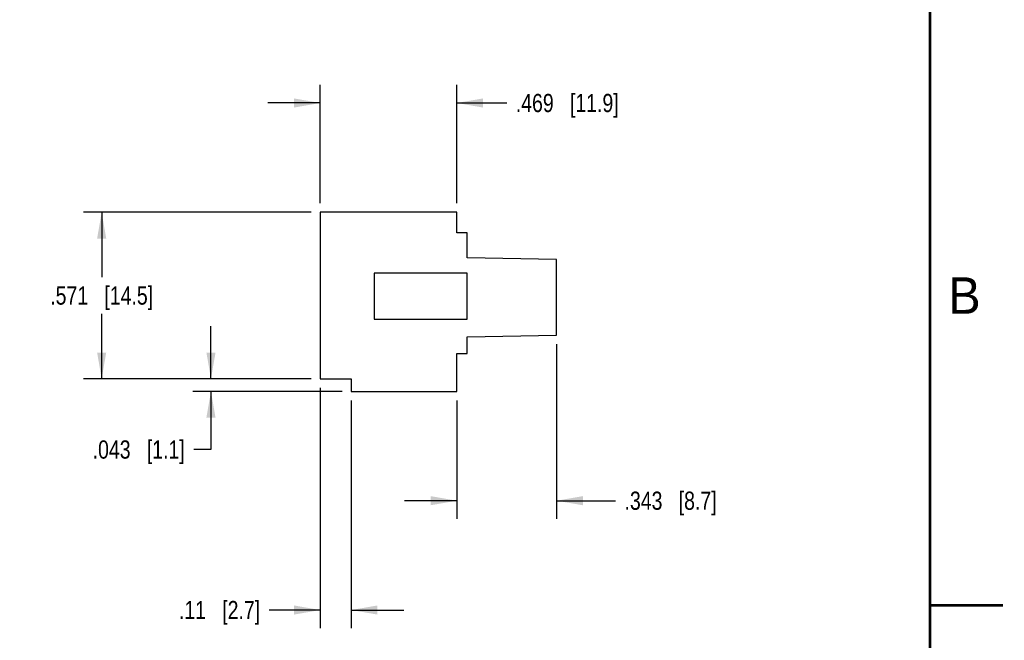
# Model space of a CAD drawing. Header units: inches. Extents: x 0 to 22, y 0 to 17.
# Tile 8 of 15: x 15.3 to 22, y 4 to 8.3. Entities that reach past the tile are written whole.
import ezdxf

# ---------------------------------------------------------------- set-up
doc = ezdxf.new("R2010")
doc.units = ezdxf.units.IN
doc.header["$LTSCALE"] = 1.21
doc.header["$MEASUREMENT"] = 0
doc.layers.get('0').update_dxf_attribs({"linetype": 'CONTINUOUS'})
doc.layers.add('DIMENSIONS', color=7, linetype='CONTINUOUS')
doc.styles.get("Standard").update_dxf_attribs({"font": 'txt', "width": 0.8})
doc.styles.add('TEXTSTYLE_2', font='txt')
doc.dimstyles.new('DIMSTYLE_2', dxfattribs={"dimtxt": 0.125, "dimasz": 0.18, "dimexe": 0.125, "dimexo": 0.0625, "dimgap": 0.0625, "dimtad": 0, "dimtih": 1, "dimtoh": 1, "dimlfac": 0.5, "dimzin": 4, "dimdsep": 46, "dimtxsty": 'STANDARD', "dimblk": '_FILLED', "dimblk1": '_FILLED', "dimblk2": '_FILLED', "dimcen": 0.09, "dimadec": 0, "dimazin": 0, "dimtp": 0.001, "dimtm": 0.001, "dimtfac": 1, "dimtofl": 0, "dimtmove": 0, "dimatfit": 3, "dimldrblk": '_FILLED', "dimfxl": 1, "dimtolj": 1, "dimtzin": 4, "dimarcsym": 0})
doc.dimstyles.new('DIMSTYLE_3', dxfattribs={"dimtxt": 0.125, "dimasz": 0.18, "dimexe": 0.125, "dimexo": 0.0625, "dimgap": 0.0625, "dimtad": 0, "dimtih": 1, "dimtoh": 1, "dimdec": 3, "dimlfac": 0.5, "dimzin": 4, "dimdsep": 46, "dimtxsty": 'STANDARD', "dimblk": '_FILLED', "dimblk1": '_FILLED', "dimblk2": '_FILLED', "dimcen": 0.09, "dimadec": 0, "dimazin": 0, "dimtp": 0.001, "dimtm": 0.001, "dimtfac": 1, "dimtdec": 3, "dimtofl": 0, "dimtmove": 0, "dimatfit": 3, "dimldrblk": '_FILLED', "dimfxl": 1, "dimtolj": 1, "dimtzin": 4, "dimarcsym": 0})

# ---------------------------------------------------------------- blocks, each defined once
blk = doc.blocks.new('_FILLED')
at = {"color": 0, "linetype": 'BYBLOCK'}
blk.add_solid([(0, 0), (-1, 0.174), (-1, -0.174)], dxfattribs=at)
blk = doc.blocks.new('*D3')
at = {"layer": 'DIMENSIONS', "color": 2, "linetype": 'CONTINUOUS'}
for p, q in [((17.316, 7.0086), (17.316, 7.8211)), ((18.253, 7.0086), (18.253, 7.8211)), ((17.316, 7.6961), (16.956, 7.6961)), ((18.253, 7.6961), (18.5952, 7.6961))]:
    blk.add_line(p, q, dxfattribs=at)
at = {"layer": 'DIMENSIONS', "color": 2, "linetype": 'CONTINUOUS', "xscale": 0.18, "yscale": 0.18, "zscale": 0.18}
blk.add_blockref('_FILLED', (17.316, 7.6961), dxfattribs=at)
at = {"layer": 'DIMENSIONS', "color": 2, "linetype": 'CONTINUOUS', "xscale": 0.18, "yscale": 0.18, "zscale": 0.18, "rotation": 180}
blk.add_blockref('_FILLED', (18.253, 7.6961), dxfattribs=at)
at = {"layer": 'DIMENSIONS', "color": 2, "linetype": 'CONTINUOUS', "insert": (18.6577, 7.7586), "char_height": 0.125, "width": 1.125, "attachment_point": 1, "line_spacing_factor": 0.9}
blk.add_mtext('.469{\\Ftxt.shx;\\W1.000000;\\H0.125000; }[11.9]', dxfattribs=at)
blk = doc.blocks.new('*D4')
at = {"layer": 'DIMENSIONS', "color": 2, "linetype": 'CONTINUOUS'}
for p, q in [((18.938, 6.0411), (18.938, 4.8428)), ((18.253, 5.6553), (18.253, 4.8428)), ((18.253, 4.9678), (17.893, 4.9678)), ((18.938, 4.9678), (19.3414, 4.9678))]:
    blk.add_line(p, q, dxfattribs=at)
at = {"layer": 'DIMENSIONS', "color": 2, "linetype": 'CONTINUOUS', "xscale": 0.18, "yscale": 0.18, "zscale": 0.18}
blk.add_blockref('_FILLED', (18.253, 4.9678), dxfattribs=at)
at = {"layer": 'DIMENSIONS', "color": 2, "linetype": 'CONTINUOUS', "xscale": 0.18, "yscale": 0.18, "zscale": 0.18, "rotation": 180}
blk.add_blockref('_FILLED', (18.938, 4.9678), dxfattribs=at)
at = {"layer": 'DIMENSIONS', "color": 2, "linetype": 'CONTINUOUS', "insert": (19.4039, 5.0303), "char_height": 0.125, "width": 1.025, "attachment_point": 1, "line_spacing_factor": 0.9}
blk.add_mtext('.343{\\Ftxt.shx;\\W1.000000;\\H0.125000; }[8.7]', dxfattribs=at)
blk = doc.blocks.new('*D5')
at = {"layer": 'DIMENSIONS', "color": 2, "linetype": 'CONTINUOUS'}
for p, q in [((17.2535, 6.9461), (15.691, 6.9461)), ((15.816, 6.9461), (15.816, 6.5003)), ((15.816, 5.8044), (15.816, 6.2503)), ((17.2535, 5.8044), (15.691, 5.8044))]:
    blk.add_line(p, q, dxfattribs=at)
at = {"layer": 'DIMENSIONS', "color": 2, "linetype": 'CONTINUOUS', "xscale": 0.18, "yscale": 0.18, "zscale": 0.18}
for p, rotation in [((15.816, 6.9461), 90), ((15.816, 5.8044), 270)]:
    blk.add_blockref('_FILLED', p, dxfattribs=dict(at, rotation=rotation))
at = {"layer": 'DIMENSIONS', "color": 2, "linetype": 'CONTINUOUS', "insert": (15.816, 6.4378), "char_height": 0.125, "width": 1.125, "attachment_point": 2, "line_spacing_factor": 0.9}
blk.add_mtext('.571{\\Ftxt.shx;\\W1.000000;\\H0.125000; }[14.5]', dxfattribs=at)
blk = doc.blocks.new('*D6')
at = {"layer": 'DIMENSIONS', "color": 2, "linetype": 'CONTINUOUS'}
for p, q in [((16.566, 5.8044), (16.566, 6.1644)), ((17.2535, 5.8044), (16.441, 5.8044)), ((17.466, 5.7178), (16.441, 5.7178)), ((16.566, 5.7178), (16.566, 5.3189)), ((16.566, 5.3189), (16.4485, 5.3189))]:
    blk.add_line(p, q, dxfattribs=at)
at = {"layer": 'DIMENSIONS', "color": 2, "linetype": 'CONTINUOUS', "xscale": 0.18, "yscale": 0.18, "zscale": 0.18}
for p, rotation in [((16.566, 5.8044), 270), ((16.566, 5.7178), 90)]:
    blk.add_blockref('_FILLED', p, dxfattribs=dict(at, rotation=rotation))
at = {"layer": 'DIMENSIONS', "color": 2, "linetype": 'CONTINUOUS', "insert": (16.386, 5.3814), "char_height": 0.125, "width": 1.025, "attachment_point": 3, "line_spacing_factor": 0.9}
blk.add_mtext('.043{\\Ftxt.shx;\\W1.000000;\\H0.125000; }[1.1]', dxfattribs=at)
blk = doc.blocks.new('*D18')
at = {"layer": 'DIMENSIONS', "color": 2, "linetype": 'CONTINUOUS'}
for p, q in [((17.316, 5.7419), (17.316, 4.0928)), ((17.5285, 5.6553), (17.5285, 4.0928)), ((17.316, 4.2178), (16.966, 4.2178)), ((17.5285, 4.2178), (17.8885, 4.2178))]:
    blk.add_line(p, q, dxfattribs=at)
at = {"layer": 'DIMENSIONS', "color": 2, "linetype": 'CONTINUOUS', "xscale": 0.18, "yscale": 0.18, "zscale": 0.18}
blk.add_blockref('_FILLED', (17.316, 4.2178), dxfattribs=at)
at = {"layer": 'DIMENSIONS', "color": 2, "linetype": 'CONTINUOUS', "xscale": 0.18, "yscale": 0.18, "zscale": 0.18, "rotation": 180}
blk.add_blockref('_FILLED', (17.5285, 4.2178), dxfattribs=at)
at = {"layer": 'DIMENSIONS', "color": 2, "linetype": 'CONTINUOUS', "insert": (16.9035, 4.2803), "char_height": 0.125, "width": 0.925, "attachment_point": 3, "line_spacing_factor": 0.9}
blk.add_mtext('.11{\\Ftxt.shx;\\W1.000000;\\H0.125000; }[2.7]', dxfattribs=at)

msp = doc.modelspace()

# ---------------------------------------------------------------- linework, layer by layer
at = {"color": 7, "linetype": 'CONTINUOUS'}
for p, q in [((17.316, 6.9461), (17.316, 5.8044)), ((18.253, 6.9461), (17.316, 6.9461)), ((18.253, 6.8044), (18.253, 6.9461)), ((18.3238, 6.8044), (18.253, 6.8044)), ((18.3238, 6.634), (18.3238, 6.8044)), ((18.938, 6.6233), (18.3238, 6.634)), ((18.938, 6.1036), (18.938, 6.6233)), ((17.686, 6.5288), (17.686, 6.2139)), ((18.3238, 6.5288), (17.686, 6.5288)), ((18.3238, 6.2139), (18.3238, 6.5288)), ((17.686, 6.2139), (18.3238, 6.2139)), ((18.3238, 6.0929), (18.938, 6.1036)), ((18.3238, 5.9776), (18.3238, 6.0929)), ((18.253, 5.9776), (18.3238, 5.9776)), ((18.253, 5.7178), (18.253, 5.9776)), ((17.316, 5.8044), (17.5285, 5.8044)), ((17.5285, 5.8044), (17.5285, 5.7178)), ((17.5285, 5.7178), (18.253, 5.7178))]:
    msp.add_line(p, q, dxfattribs=at)
at = {"color": 7, "linetype": 'CONTINUOUS', "const_width": 0.02}
for points in [[(21.5, 0.5), (21.5, 16.5)], [(22, 4.25), (21.5, 4.25)]]:
    msp.add_lwpolyline(points, dxfattribs=at)

# ---------------------------------------------------------------- texts
at = {"color": 2, "linetype": 'CONTINUOUS', "insert": (21.625, 6.5), "char_height": 0.25, "width": 0.25, "attachment_point": 1, "line_spacing_factor": 0.9, "style": 'TEXTSTYLE_2'}
msp.add_mtext('B', dxfattribs=at)

# ---------------------------------------------------------------- dimensions: what is measured, and where the dimension line sits
at = {"layer": 'DIMENSIONS', "color": 2, "linetype": 'CONTINUOUS'}
for base, p1, p2, dimstyle, picture, middle in [((18.25296, 7.69613), (17.31595, 6.94613), (18.25296, 6.94613), 'DIMSTYLE_3', '*D3', (19.22023, 7.69613)), ((18.938, 4.96779), (18.25296, 5.71779), (18.938, 6.10361), 'DIMSTYLE_3', '*D4', (19.91642, 4.96779)), ((17.5285, 4.2178), (17.316, 5.8044), (17.5285, 5.7178), 'DIMSTYLE_2', '*D18', (16.441, 4.2178))]:
    dim = msp.add_linear_dim(base=base, p1=p1, p2=p2, dimstyle=dimstyle, dxfattribs=at)
    dim.commit()
    dim.dimension.update_dxf_attribs({"geometry": picture, "text_midpoint": middle, "dimtype": 160})
for base, p1, p2, picture, middle in [((15.816, 5.8044), (17.316, 6.9461), (17.316, 5.8044), '*D5', (15.816, 6.3753)), ((16.566, 5.7178), (17.316, 5.8044), (17.5285, 5.7178), '*D6', (15.8735, 5.3189))]:
    dim = msp.add_linear_dim(base=base, p1=p1, p2=p2, angle=270, dimstyle='DIMSTYLE_3', dxfattribs=at)
    dim.commit()
    dim.dimension.update_dxf_attribs({"geometry": picture, "text_midpoint": middle, "dimtype": 160})

doc.saveas('drawing.dxf')
